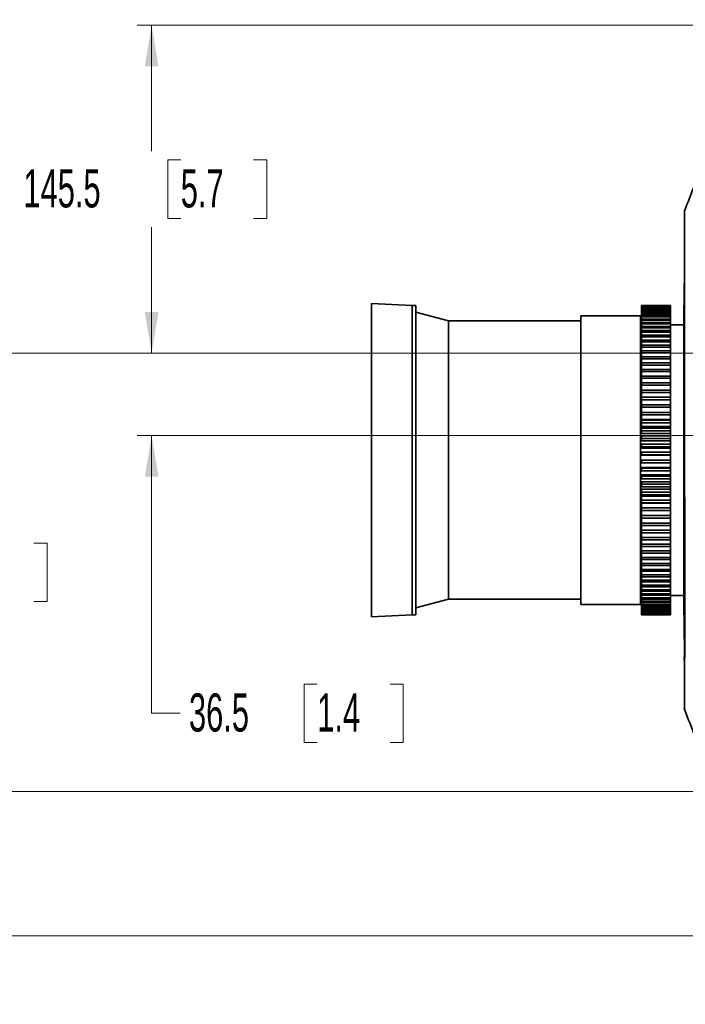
# Model space of a CAD drawing. Header units: millimetres. Extents: x 0 to 1118, y 0 to 864.
# Tile 136 of 250: x 543 to 617, y 187 to 296. Entities that reach past the tile are written whole.
import ezdxf

# ---------------------------------------------------------------- set-up
doc = ezdxf.new("R2010")
doc.units = ezdxf.units.MM
doc.styles.add('SLDTEXTSTYLE0', font='TXT', dxfattribs={"width": 0.605})
doc.dimstyles.new('SLDDIMSTYLE4', dxfattribs={"dimtxt": 4.233333, "dimasz": 4.572, "dimexe": 0, "dimexo": 0.0625, "dimgap": 1.058333, "dimtad": 0, "dimtih": 1, "dimtoh": 1, "dimdec": 1, "dimlfac": 4, "dimrnd": 1e-09, "dimzin": 12, "dimdsep": 46, "dimtxsty": 'SLDTEXTSTYLE0', "dimsah": 1, "dimcen": 0.09, "dimadec": 0, "dimazin": 3, "dimtfac": 1, "dimtmove": 0, "dimatfit": 0, "dimfxl": 1, "dimfrac": 2, "dimtolj": 1, "dimtzin": 12, "dimarcsym": 0})
doc.dimstyles.new('SLDDIMSTYLE5', dxfattribs={"dimtxt": 4.233333, "dimasz": 4.572, "dimexe": 0, "dimexo": 0.0625, "dimgap": 1.058333, "dimtad": 0, "dimtih": 1, "dimtoh": 1, "dimdec": 1, "dimlfac": 4, "dimrnd": 1e-09, "dimzin": 12, "dimdsep": 46, "dimtxsty": 'SLDTEXTSTYLE0', "dimsah": 1, "dimcen": 0.09, "dimadec": 0, "dimazin": 3, "dimtfac": 1, "dimtofl": 0, "dimtmove": 0, "dimatfit": 3, "dimfxl": 1, "dimfrac": 2, "dimtolj": 1, "dimtzin": 12, "dimarcsym": 0})
doc.dimstyles.new('SLDDIMSTYLE7', dxfattribs={"dimtxt": 4.233333, "dimasz": 4.572, "dimexe": 0, "dimexo": 0.0625, "dimgap": 1.058333, "dimtad": 0, "dimtih": 1, "dimtoh": 1, "dimdec": 1, "dimlfac": 4, "dimrnd": 1e-09, "dimzin": 4, "dimdsep": 46, "dimtxsty": 'SLDTEXTSTYLE0', "dimsah": 1, "dimcen": 0.09, "dimadec": 0, "dimazin": 1, "dimtfac": 1, "dimtmove": 0, "dimatfit": 0, "dimfxl": 1, "dimfrac": 2, "dimtolj": 1, "dimtzin": 12, "dimarcsym": 0})

# ---------------------------------------------------------------- blocks, each defined once
blk = doc.blocks.new('_D_33')
at = {"color": 7, "linetype": 'Continuous', "lineweight": 0}
for p, q in [((632.11, 306.96), (501.64, 306.96)), ((503.24, 306.96), (503.24, 287.37)), ((506.48, 286.4), (505.02, 286.4)), ((505.02, 286.4), (505.02, 279.9)), ((514.56, 286.4), (516.02, 286.4)), ((516.02, 286.4), (516.02, 279.9)), ((505.02, 279.9), (506.48, 279.9)), ((516.02, 279.9), (514.56, 279.9)), ((503.24, 259.34), (503.24, 278.93)), ((641.38, 259.34), (501.64, 259.34))]:
    blk.add_line(p, q, dxfattribs=at)
at = {"color": 7, "linetype": 'Continuous', "lineweight": 18}
for points in [[(503.24, 306.96), (502.48, 302.39), (504.01, 302.39)], [(503.24, 259.34), (504.01, 263.91), (502.48, 263.91)]]:
    blk.add_solid(points, dxfattribs=at)
at = {"color": 7, "linetype": 'Continuous', "lineweight": 18, "char_height": 4.233, "attachment_point": 1, "style": 'SLDTEXTSTYLE0'}
for s, insert in [('190.5', (489.02, 285.36)), ('7.5', (506.48, 285.36))]:
    blk.add_mtext(s, dxfattribs=dict(at, insert=insert))
blk = doc.blocks.new('_D_34')
at = {"color": 7, "linetype": 'Continuous', "lineweight": 0}
for p, q in [((615.17, 326.87), (613.71, 326.87)), ((613.71, 326.87), (613.71, 320.37)), ((623.25, 326.87), (624.71, 326.87)), ((624.71, 326.87), (624.71, 320.37)), ((635.06, 309.91), (635.06, 325.22)), ((645.06, 263.01), (645.06, 325.22)), ((635.06, 323.62), (627.13, 323.62)), ((645.06, 323.62), (654.58, 323.62)), ((613.71, 320.37), (615.17, 320.37)), ((624.71, 320.37), (623.25, 320.37))]:
    blk.add_line(p, q, dxfattribs=at)
at = {"color": 7, "linetype": 'Continuous', "lineweight": 18}
for points in [[(635.06, 323.62), (630.48, 324.38), (630.48, 322.86)], [(645.06, 323.62), (649.63, 322.86), (649.63, 324.38)]]:
    blk.add_solid(points, dxfattribs=at)
at = {"color": 7, "linetype": 'Continuous', "lineweight": 18, "char_height": 4.233, "attachment_point": 1, "style": 'SLDTEXTSTYLE0'}
for s, insert in [('40.0', (600.94, 325.83)), ('1.6', (615.17, 325.83))]:
    blk.add_mtext(s, dxfattribs=dict(at, insert=insert))
blk = doc.blocks.new('_D_35')
at = {"color": 7, "linetype": 'Continuous', "lineweight": 0}
for p, q in [((744.88, 295.71), (556.51, 295.71)), ((558.11, 295.71), (558.11, 281.74)), ((561.34, 280.77), (559.89, 280.77)), ((559.89, 280.77), (559.89, 274.28)), ((569.43, 280.77), (570.88, 280.77)), ((570.88, 280.77), (570.88, 274.28)), ((559.89, 274.28), (561.34, 274.28)), ((570.88, 274.28), (569.43, 274.28)), ((558.11, 259.34), (558.11, 273.31)), ((641.38, 259.34), (556.51, 259.34))]:
    blk.add_line(p, q, dxfattribs=at)
at = {"color": 7, "linetype": 'Continuous', "lineweight": 18}
for points in [[(558.11, 295.71), (557.35, 291.14), (558.87, 291.14)], [(558.11, 259.34), (558.87, 263.91), (557.35, 263.91)]]:
    blk.add_solid(points, dxfattribs=at)
at = {"color": 7, "linetype": 'Continuous', "lineweight": 18, "char_height": 4.233, "attachment_point": 1, "style": 'SLDTEXTSTYLE0'}
for s, insert in [('145.5', (543.88, 279.73)), ('5.7', (561.34, 279.73))]:
    blk.add_mtext(s, dxfattribs=dict(at, insert=insert))
blk = doc.blocks.new('_D_36')
at = {"color": 7, "linetype": 'Continuous', "lineweight": 0}
for p, q in [((558.11, 259.34), (558.11, 268.86)), ((641.38, 259.34), (556.51, 259.34)), ((694.56, 250.21), (556.51, 250.21)), ((558.11, 219.38), (558.11, 250.21)), ((576.48, 222.63), (575.03, 222.63)), ((575.03, 222.63), (575.03, 216.14)), ((584.57, 222.63), (586.02, 222.63)), ((586.02, 222.63), (586.02, 216.14)), ((561.28, 219.38), (558.11, 219.38)), ((575.03, 216.14), (576.48, 216.14)), ((586.02, 216.14), (584.57, 216.14))]:
    blk.add_line(p, q, dxfattribs=at)
at = {"color": 7, "linetype": 'Continuous', "lineweight": 18}
for points in [[(558.11, 259.34), (558.87, 263.91), (557.35, 263.91)], [(558.11, 250.21), (557.35, 245.64), (558.87, 245.64)]]:
    blk.add_solid(points, dxfattribs=at)
at = {"color": 7, "linetype": 'Continuous', "lineweight": 18, "char_height": 4.233, "attachment_point": 1, "style": 'SLDTEXTSTYLE0'}
for s, insert in [('36.5', (562.25, 221.59)), ('1.4', (576.48, 221.59))]:
    blk.add_mtext(s, dxfattribs=dict(at, insert=insert))
blk = doc.blocks.new('_D_37')
at = {"color": 7, "linetype": 'Continuous', "lineweight": 0}
for p, q in [((641.38, 259.34), (532.12, 259.34)), ((533.72, 259.34), (533.72, 239.24)), ((536.96, 238.27), (535.5, 238.27)), ((535.5, 238.27), (535.5, 231.78)), ((545.04, 238.27), (546.5, 238.27)), ((546.5, 238.27), (546.5, 231.78)), ((535.5, 231.78), (536.96, 231.78)), ((546.5, 231.78), (545.04, 231.78)), ((533.72, 210.71), (533.72, 230.81)), ((694.56, 210.71), (532.12, 210.71))]:
    blk.add_line(p, q, dxfattribs=at)
at = {"color": 7, "linetype": 'Continuous', "lineweight": 18}
for points in [[(533.72, 259.34), (532.96, 254.76), (534.49, 254.76)], [(533.72, 210.71), (534.49, 215.28), (532.96, 215.28)]]:
    blk.add_solid(points, dxfattribs=at)
at = {"color": 7, "linetype": 'Continuous', "lineweight": 18, "char_height": 4.233, "attachment_point": 1, "style": 'SLDTEXTSTYLE0'}
for s, insert in [('194.5', (519.5, 237.23)), ('7.7', (536.96, 237.23))]:
    blk.add_mtext(s, dxfattribs=dict(at, insert=insert))
blk = doc.blocks.new('_D_38')
at = {"color": 7, "linetype": 'Continuous', "lineweight": 0}
for p, q in [((641.38, 259.34), (501.64, 259.34)), ((503.24, 259.34), (503.24, 231.24)), ((504.86, 230.27), (503.41, 230.27)), ((503.41, 230.27), (503.41, 223.78)), ((516.18, 230.27), (517.63, 230.27)), ((517.63, 230.27), (517.63, 223.78)), ((503.41, 223.78), (504.86, 223.78)), ((517.63, 223.78), (516.18, 223.78)), ((503.24, 194.71), (503.24, 222.81)), ((730.88, 194.71), (501.64, 194.71))]:
    blk.add_line(p, q, dxfattribs=at)
at = {"color": 7, "linetype": 'Continuous', "lineweight": 18}
for points in [[(503.24, 259.34), (502.48, 254.76), (504.01, 254.76)], [(503.24, 194.71), (504.01, 199.28), (502.48, 199.28)]]:
    blk.add_solid(points, dxfattribs=at)
at = {"color": 7, "linetype": 'Continuous', "lineweight": 18, "char_height": 4.233, "attachment_point": 1, "style": 'SLDTEXTSTYLE0'}
for s, insert in [('258.5', (487.4, 229.23)), ('10.2', (504.86, 229.23))]:
    blk.add_mtext(s, dxfattribs=dict(at, insert=insert))
blk = doc.blocks.new('_D_39')
at = {"color": 7, "linetype": 'Continuous', "lineweight": 0}
for p, q in [((615.17, 339.06), (613.71, 339.06)), ((613.71, 339.06), (613.71, 332.57)), ((623.25, 339.06), (624.71, 339.06)), ((624.71, 339.06), (624.71, 332.57)), ((645.06, 263.01), (645.06, 337.42)), ((654.11, 214.38), (654.11, 337.42)), ((645.06, 335.81), (627.13, 335.81)), ((654.11, 335.81), (663.64, 335.81)), ((613.71, 332.57), (615.17, 332.57)), ((624.71, 332.57), (623.25, 332.57))]:
    blk.add_line(p, q, dxfattribs=at)
at = {"color": 7, "linetype": 'Continuous', "lineweight": 18}
for points in [[(645.06, 335.81), (640.48, 336.58), (640.48, 335.05)], [(654.11, 335.81), (658.68, 335.05), (658.68, 336.58)]]:
    blk.add_solid(points, dxfattribs=at)
at = {"color": 7, "linetype": 'Continuous', "lineweight": 18, "char_height": 4.233, "attachment_point": 1, "style": 'SLDTEXTSTYLE0'}
for s, insert in [('36.2', (600.94, 338.02)), ('1.4', (615.17, 338.02))]:
    blk.add_mtext(s, dxfattribs=dict(at, insert=insert))

msp = doc.modelspace()

# ---------------------------------------------------------------- linework, layer by layer
at = {"color": 7, "linetype": 'Continuous', "lineweight": 35}
for p, q in [((617.216, 274.999), (617.216, 274.994)), ((617.235, 275), (617.235, 275.08)), ((617.216, 266.758), (617.216, 266.725)), ((587.004, 264.602), (582.524, 264.837)), ((582.524, 264.837), (582.524, 230.087)), ((587.424, 264.602), (587.004, 264.602)), ((587.004, 264.602), (587.004, 230.322)), ((587.424, 264.602), (587.424, 230.322)), ((612.471, 264.602), (612.471, 264.599)), ((612.471, 264.602), (615.674, 264.602)), ((612.471, 264.599), (615.674, 264.599)), ((612.471, 264.599), (612.471, 264.579)), ((612.471, 264.579), (612.471, 264.56)), ((612.471, 264.579), (615.674, 264.579)), ((612.471, 264.56), (612.471, 264.508)), ((612.471, 264.56), (615.674, 264.56)), ((612.471, 264.508), (612.471, 264.474)), ((612.471, 264.508), (615.674, 264.508)), ((612.471, 264.474), (615.674, 264.474)), ((612.471, 264.474), (612.471, 264.391)), ((612.471, 264.391), (615.674, 264.391)), ((612.471, 264.391), (612.471, 264.342)), ((612.471, 264.342), (615.674, 264.342)), ((612.471, 264.342), (612.471, 264.228)), ((615.674, 264.599), (615.674, 264.602)), ((615.674, 264.579), (615.674, 264.599)), ((615.674, 264.56), (615.674, 264.579)), ((615.674, 264.508), (615.674, 264.56)), ((615.674, 264.474), (615.674, 264.508)), ((615.674, 264.391), (615.674, 264.474)), ((615.674, 264.342), (615.674, 264.391)), ((615.674, 264.228), (615.674, 264.342)), ((617.174, 264.599), (617.174, 264.602)), ((617.174, 264.579), (617.174, 264.599)), ((617.174, 264.56), (617.174, 264.579)), ((617.174, 264.508), (617.174, 264.56)), ((617.174, 264.474), (617.174, 264.508)), ((617.174, 264.391), (617.174, 264.474)), ((617.174, 264.342), (617.174, 264.391)), ((617.174, 264.228), (617.174, 264.342)), ((591.049, 262.899), (587.424, 263.861)), ((612.342, 263.462), (605.751, 263.462)), ((605.751, 263.462), (605.751, 231.462)), ((612.342, 263.462), (612.342, 231.462)), ((612.471, 264.228), (612.471, 264.163)), ((612.471, 264.228), (615.674, 264.228)), ((612.471, 264.163), (612.471, 264.018)), ((612.471, 264.163), (615.674, 264.163)), ((612.471, 264.018), (612.471, 263.938)), ((612.471, 264.018), (615.674, 264.018)), ((612.471, 263.938), (615.674, 263.938)), ((612.471, 263.938), (612.471, 263.763)), ((612.471, 263.763), (612.471, 263.668)), ((612.471, 263.763), (615.674, 263.763)), ((612.471, 263.668), (615.674, 263.668)), ((612.471, 263.668), (612.471, 263.464)), ((612.471, 263.464), (612.471, 263.354)), ((612.471, 263.464), (615.674, 263.464)), ((612.471, 263.354), (615.674, 263.354)), ((612.471, 263.354), (612.471, 263.12)), ((615.674, 264.163), (615.674, 264.228)), ((615.674, 264.018), (615.674, 264.163)), ((615.674, 263.938), (615.674, 264.018)), ((615.674, 263.763), (615.674, 263.938)), ((615.674, 263.668), (615.674, 263.763)), ((615.674, 263.464), (615.674, 263.668)), ((615.674, 263.354), (615.674, 263.464)), ((615.674, 263.12), (615.674, 263.354)), ((617.174, 264.163), (617.174, 264.228)), ((617.174, 264.018), (617.174, 264.163)), ((617.174, 263.938), (617.174, 264.018)), ((617.174, 263.763), (617.174, 263.938)), ((617.174, 263.668), (617.174, 263.763)), ((617.174, 263.464), (617.174, 263.668)), ((617.174, 263.354), (617.174, 263.464)), ((617.174, 263.12), (617.174, 263.354)), ((605.751, 262.899), (591.049, 262.899)), ((591.049, 262.899), (591.049, 232.024)), ((612.471, 262.899), (612.342, 262.899)), ((612.471, 263.12), (615.674, 263.12)), ((612.471, 263.12), (612.471, 262.996)), ((612.471, 262.996), (615.674, 262.996)), ((612.471, 262.996), (612.471, 262.734)), ((612.471, 262.734), (612.471, 262.596)), ((612.471, 262.734), (615.674, 262.734)), ((612.471, 262.596), (615.674, 262.596)), ((612.471, 262.596), (612.471, 262.306)), ((612.471, 262.306), (612.471, 262.154)), ((612.471, 262.306), (615.674, 262.306)), ((612.471, 262.154), (615.674, 262.154)), ((612.471, 262.154), (612.471, 261.837)), ((615.674, 262.996), (615.674, 263.12)), ((615.674, 262.734), (615.674, 262.996)), ((615.674, 262.596), (615.674, 262.734)), ((615.674, 262.306), (615.674, 262.596)), ((617.174, 262.471), (615.674, 262.471)), ((615.674, 262.154), (615.674, 262.306)), ((615.674, 261.837), (615.674, 262.154)), ((617.174, 262.996), (617.174, 263.12)), ((617.174, 262.734), (617.174, 262.996)), ((617.174, 262.596), (617.174, 262.734)), ((617.174, 262.306), (617.174, 262.596)), ((617.174, 262.154), (617.174, 262.306)), ((617.174, 261.837), (617.174, 262.154)), ((612.471, 261.837), (612.471, 261.672)), ((612.471, 261.837), (615.674, 261.837)), ((612.471, 261.672), (615.674, 261.672)), ((612.471, 261.672), (612.471, 261.329)), ((612.471, 261.329), (615.674, 261.329)), ((612.471, 261.329), (612.471, 261.151)), ((612.471, 261.151), (615.674, 261.151)), ((612.471, 261.151), (612.471, 260.782)), ((615.674, 261.672), (615.674, 261.837)), ((615.674, 261.329), (615.674, 261.672)), ((615.674, 261.151), (615.674, 261.329)), ((615.674, 260.782), (615.674, 261.151)), ((617.174, 261.672), (617.174, 261.837)), ((617.174, 261.329), (617.174, 261.672)), ((617.174, 261.151), (617.174, 261.329)), ((617.174, 260.782), (617.174, 261.151)), ((612.471, 260.782), (612.471, 260.592)), ((612.471, 260.782), (615.674, 260.782)), ((612.471, 260.592), (615.674, 260.592)), ((612.471, 260.592), (612.471, 260.2)), ((612.471, 260.2), (615.674, 260.2)), ((612.471, 260.2), (612.471, 259.997)), ((612.471, 259.997), (612.471, 259.582)), ((612.471, 259.997), (615.674, 259.997)), ((615.674, 260.592), (615.674, 260.782)), ((615.674, 260.2), (615.674, 260.592)), ((615.674, 259.997), (615.674, 260.2)), ((615.674, 259.582), (615.674, 259.997)), ((617.174, 260.592), (617.174, 260.782)), ((617.174, 260.2), (617.174, 260.592)), ((617.174, 259.997), (617.174, 260.2)), ((617.174, 259.582), (617.174, 259.997)), ((612.471, 259.582), (612.471, 259.368)), ((612.471, 259.582), (615.674, 259.582)), ((612.471, 259.368), (615.674, 259.368)), ((612.471, 259.368), (612.471, 258.931)), ((612.471, 258.931), (612.471, 258.707)), ((612.471, 258.931), (615.674, 258.931)), ((615.674, 259.368), (615.674, 259.582)), ((615.674, 258.931), (615.674, 259.368)), ((615.674, 258.707), (615.674, 258.931)), ((617.174, 259.368), (617.174, 259.582)), ((617.174, 258.931), (617.174, 259.368)), ((617.174, 258.707), (617.174, 258.931)), ((612.471, 258.707), (615.674, 258.707)), ((612.471, 258.707), (612.471, 258.249)), ((612.471, 258.249), (612.471, 258.014)), ((612.471, 258.249), (615.674, 258.249)), ((612.471, 258.014), (615.674, 258.014)), ((612.471, 258.014), (612.471, 257.537)), ((615.674, 258.249), (615.674, 258.707)), ((615.674, 258.014), (615.674, 258.249)), ((615.674, 257.537), (615.674, 258.014)), ((617.174, 258.249), (617.174, 258.707)), ((617.174, 258.014), (617.174, 258.249)), ((617.174, 257.537), (617.174, 258.014)), ((612.471, 257.537), (612.471, 257.293)), ((612.471, 257.537), (615.674, 257.537)), ((612.471, 257.293), (615.674, 257.293)), ((612.471, 257.293), (612.471, 256.797)), ((612.471, 256.797), (612.471, 256.545)), ((612.471, 256.797), (615.674, 256.797)), ((615.674, 257.293), (615.674, 257.537)), ((615.674, 256.797), (615.674, 257.293)), ((615.674, 256.545), (615.674, 256.797)), ((617.174, 257.293), (617.174, 257.537)), ((617.174, 256.797), (617.174, 257.293)), ((617.174, 256.545), (617.174, 256.797)), ((612.471, 256.545), (615.674, 256.545)), ((612.471, 256.545), (612.471, 256.032)), ((612.471, 256.032), (612.471, 255.772)), ((612.471, 256.032), (615.674, 256.032)), ((612.471, 255.772), (615.674, 255.772)), ((612.471, 255.772), (612.471, 255.243)), ((615.674, 256.032), (615.674, 256.545)), ((615.674, 255.772), (615.674, 256.032)), ((615.674, 255.243), (615.674, 255.772)), ((617.174, 256.073), (617.174, 256.545)), ((617.174, 256.032), (617.174, 256.073)), ((617.174, 255.772), (617.174, 256.032)), ((617.174, 255.34), (617.174, 255.772)), ((612.471, 255.243), (612.471, 254.976)), ((612.471, 255.243), (615.674, 255.243)), ((612.471, 254.976), (615.674, 254.976)), ((612.471, 254.976), (612.471, 254.433)), ((615.674, 254.976), (615.674, 255.243)), ((615.674, 254.433), (615.674, 254.976)), ((617.174, 255.243), (617.174, 255.34)), ((617.174, 254.976), (617.174, 255.243)), ((617.174, 254.585), (617.174, 254.976)), ((617.174, 254.433), (617.174, 254.585)), ((612.471, 254.433), (612.471, 254.159)), ((612.471, 254.433), (615.674, 254.433)), ((612.471, 254.159), (615.674, 254.159)), ((612.471, 254.159), (612.471, 253.604)), ((612.471, 253.604), (615.674, 253.604)), ((612.471, 253.604), (612.471, 253.324)), ((615.674, 254.159), (615.674, 254.433)), ((615.674, 253.604), (615.674, 254.159)), ((615.674, 253.324), (615.674, 253.604)), ((617.174, 254.159), (617.174, 254.433)), ((617.174, 253.811), (617.174, 254.159)), ((617.174, 253.604), (617.174, 253.811)), ((617.174, 253.324), (617.174, 253.604)), ((612.471, 253.324), (612.471, 252.758)), ((612.471, 253.324), (615.674, 253.324)), ((612.471, 252.758), (612.471, 252.473)), ((612.471, 252.758), (615.674, 252.758)), ((612.471, 252.473), (615.674, 252.473)), ((612.471, 252.473), (612.471, 251.975)), ((615.674, 252.758), (615.674, 253.324)), ((615.674, 252.473), (615.674, 252.758)), ((615.674, 251.975), (615.674, 252.473)), ((617.174, 253.02), (617.174, 253.324)), ((617.174, 252.758), (617.174, 253.02)), ((617.174, 252.473), (617.174, 252.758)), ((617.174, 252.213), (617.174, 252.473)), ((612.471, 251.975), (615.674, 251.975)), ((612.471, 251.898), (615.674, 251.898)), ((612.471, 251.898), (612.471, 251.608)), ((612.471, 251.608), (615.674, 251.608)), ((612.471, 251.608), (612.471, 251.197)), ((615.674, 251.898), (615.674, 251.975)), ((615.674, 251.608), (615.674, 251.898)), ((615.674, 251.197), (615.674, 251.608)), ((617.174, 251.898), (617.174, 252.213)), ((617.174, 251.608), (617.174, 251.898)), ((617.174, 251.393), (617.174, 251.608)), ((617.174, 251.026), (617.174, 251.393)), ((582.492, 250.727), (582.492, 244.197)), ((612.471, 251.197), (615.674, 251.197)), ((612.471, 251.026), (612.471, 250.732)), ((612.471, 251.026), (615.674, 251.026)), ((612.471, 250.732), (615.674, 250.732)), ((612.471, 250.732), (612.471, 250.407)), ((612.471, 250.407), (615.674, 250.407)), ((612.471, 250.143), (612.471, 249.847)), ((612.471, 250.143), (615.674, 250.143)), ((615.674, 251.026), (615.674, 251.197)), ((615.674, 250.732), (615.674, 251.026)), ((615.674, 250.407), (615.674, 250.732)), ((615.674, 250.143), (615.674, 250.407)), ((615.674, 249.847), (615.674, 250.143)), ((617.174, 250.732), (617.174, 251.026)), ((617.174, 250.563), (617.174, 250.732)), ((617.174, 250.143), (617.174, 250.563)), ((617.174, 250.143), (617.231, 250.143)), ((617.174, 249.847), (617.174, 250.143)), ((612.471, 249.847), (612.471, 249.61)), ((612.471, 249.847), (615.674, 249.847)), ((612.471, 249.61), (615.674, 249.61)), ((612.471, 249.253), (615.674, 249.253)), ((612.471, 249.253), (612.471, 248.956)), ((615.674, 249.61), (615.674, 249.847)), ((615.674, 249.253), (615.674, 249.61)), ((615.674, 248.956), (615.674, 249.253)), ((617.174, 249.847), (617.231, 249.847)), ((617.174, 249.723), (617.174, 249.847)), ((617.174, 249.723), (617.231, 249.723)), ((617.174, 249.253), (617.174, 249.723)), ((617.174, 249.253), (617.231, 249.253)), ((617.174, 248.956), (617.174, 249.253)), ((612.471, 248.956), (615.674, 248.956)), ((612.471, 248.956), (612.471, 248.807)), ((612.471, 248.807), (615.674, 248.807)), ((612.471, 248.359), (612.471, 248.06)), ((612.471, 248.359), (615.674, 248.359)), ((612.471, 248.06), (615.674, 248.06)), ((612.471, 248.06), (612.471, 248.001)), ((612.471, 248.001), (615.674, 248.001)), ((615.674, 248.807), (615.674, 248.956)), ((615.674, 248.359), (615.674, 248.807)), ((615.674, 248.06), (615.674, 248.359)), ((615.674, 248.001), (615.674, 248.06)), ((615.674, 247.462), (615.674, 248.001)), ((617.174, 248.956), (617.231, 248.956)), ((617.174, 248.878), (617.174, 248.956)), ((617.174, 248.878), (617.231, 248.878)), ((617.174, 248.359), (617.174, 248.878)), ((617.174, 248.359), (617.231, 248.359)), ((617.174, 248.06), (617.174, 248.359)), ((617.174, 248.06), (617.231, 248.06)), ((617.174, 248.029), (617.174, 248.06)), ((617.174, 248.029), (617.231, 248.029)), ((617.174, 247.462), (617.174, 248.029)), ((612.471, 247.462), (615.674, 247.462)), ((612.471, 247.462), (612.471, 247.163)), ((612.471, 247.163), (615.674, 247.163)), ((615.674, 247.163), (615.674, 247.462)), ((615.674, 246.654), (615.674, 247.192)), ((617.174, 247.462), (617.231, 247.462)), ((617.174, 247.163), (617.174, 247.462)), ((617.174, 246.611), (617.174, 247.178)), ((617.174, 247.163), (617.231, 247.163)), ((612.471, 246.654), (612.471, 246.565)), ((615.674, 246.654), (612.471, 246.654)), ((612.471, 246.565), (612.471, 246.266)), ((612.471, 246.565), (615.674, 246.565)), ((612.471, 246.266), (615.674, 246.266)), ((612.471, 245.848), (612.471, 245.67)), ((615.674, 245.848), (612.471, 245.848)), ((615.674, 246.565), (615.674, 246.654)), ((615.674, 246.266), (615.674, 246.565)), ((615.674, 245.848), (615.674, 246.266)), ((615.674, 245.67), (615.674, 245.848)), ((617.231, 246.611), (617.174, 246.611)), ((617.174, 246.565), (617.174, 246.611)), ((617.174, 246.565), (617.231, 246.565)), ((617.174, 246.266), (617.174, 246.565)), ((617.174, 246.266), (617.231, 246.266)), ((617.174, 245.763), (617.174, 246.266)), ((617.231, 245.763), (617.174, 245.763)), ((617.174, 245.67), (617.174, 245.763)), ((612.471, 245.67), (615.674, 245.67)), ((612.471, 245.67), (612.471, 245.373)), ((612.471, 245.373), (615.674, 245.373)), ((612.471, 245.047), (612.471, 244.781)), ((615.674, 245.047), (612.471, 245.047)), ((612.471, 244.781), (615.674, 244.781)), ((612.471, 244.781), (612.471, 244.485)), ((615.674, 245.373), (615.674, 245.67)), ((615.674, 245.047), (615.674, 245.373)), ((615.674, 244.781), (615.674, 245.047)), ((615.674, 244.485), (615.674, 244.781)), ((617.174, 245.67), (617.231, 245.67)), ((617.174, 245.373), (617.174, 245.67)), ((617.174, 245.373), (617.231, 245.373)), ((617.174, 244.92), (617.174, 245.373)), ((617.231, 244.92), (617.174, 244.92)), ((617.174, 244.781), (617.174, 244.92)), ((617.174, 244.485), (617.174, 244.781)), ((612.471, 244.485), (615.674, 244.485)), ((615.674, 244.252), (612.471, 244.252)), ((612.471, 244.252), (612.471, 243.898)), ((612.471, 243.898), (615.674, 243.898)), ((612.471, 243.898), (612.471, 243.606)), ((612.471, 243.606), (615.674, 243.606)), ((615.674, 244.252), (615.674, 244.485)), ((615.674, 243.898), (615.674, 244.252)), ((615.674, 243.606), (615.674, 243.898)), ((615.674, 243.466), (615.674, 243.606)), ((617.174, 244.083), (617.174, 244.485)), ((617.174, 243.898), (617.174, 244.083)), ((617.174, 243.606), (617.174, 243.898)), ((617.174, 243.256), (617.174, 243.606)), ((615.674, 243.466), (612.471, 243.466)), ((612.471, 243.466), (612.471, 243.026)), ((612.471, 243.026), (615.674, 243.026)), ((612.471, 243.026), (612.471, 242.737)), ((612.471, 242.737), (615.674, 242.737)), ((612.471, 242.691), (612.471, 242.165)), ((615.674, 242.691), (612.471, 242.691)), ((615.674, 243.026), (615.674, 243.466)), ((615.674, 242.737), (615.674, 243.026)), ((615.674, 242.691), (615.674, 242.737)), ((615.674, 242.165), (615.674, 242.691)), ((617.242, 243.256), (617.174, 243.256)), ((617.174, 243.026), (617.174, 243.256)), ((617.174, 243.026), (617.247, 243.026)), ((617.174, 242.737), (617.174, 243.026)), ((617.174, 242.737), (617.247, 242.737)), ((617.174, 242.44), (617.174, 242.737)), ((617.242, 243.24), (617.245, 243.106)), ((617.247, 243.107), (617.247, 242.608)), ((617.264, 243.091), (617.264, 242.591)), ((612.471, 242.165), (612.471, 241.882)), ((612.471, 242.165), (615.674, 242.165)), ((612.471, 241.882), (615.674, 241.882)), ((612.471, 241.882), (612.471, 241.319)), ((615.674, 241.882), (615.674, 242.165)), ((615.674, 241.319), (615.674, 241.882)), ((617.264, 242.44), (617.174, 242.44)), ((617.174, 242.165), (617.174, 242.44)), ((617.174, 242.165), (617.264, 242.165)), ((617.174, 241.882), (617.174, 242.165)), ((617.174, 241.882), (617.264, 241.882)), ((617.174, 241.638), (617.174, 241.882)), ((617.264, 241.638), (617.174, 241.638)), ((617.174, 241.319), (617.174, 241.638)), ((612.471, 241.319), (615.674, 241.319)), ((612.471, 241.319), (612.471, 241.041)), ((612.471, 241.041), (615.674, 241.041)), ((612.471, 241.041), (612.471, 240.49)), ((612.471, 240.49), (615.674, 240.49)), ((612.471, 240.49), (612.471, 240.218)), ((615.674, 241.041), (615.674, 241.319)), ((615.674, 240.49), (615.674, 241.041)), ((615.674, 240.218), (615.674, 240.49)), ((617.174, 241.319), (617.264, 241.319)), ((617.174, 241.041), (617.174, 241.319)), ((617.174, 241.041), (617.264, 241.041)), ((617.174, 240.852), (617.174, 241.041)), ((617.264, 240.852), (617.174, 240.852)), ((617.174, 240.49), (617.174, 240.852)), ((617.174, 240.49), (617.264, 240.49)), ((617.174, 240.218), (617.174, 240.49)), ((612.471, 240.218), (615.674, 240.218)), ((612.471, 240.218), (612.471, 239.68)), ((612.471, 239.68), (615.674, 239.68)), ((612.471, 239.68), (612.471, 239.415)), ((612.471, 239.415), (615.674, 239.415)), ((612.471, 239.415), (612.471, 238.892)), ((615.674, 239.68), (615.674, 240.218)), ((615.674, 239.415), (615.674, 239.68)), ((615.674, 238.892), (615.674, 239.415)), ((617.174, 240.218), (617.264, 240.218)), ((617.174, 240.085), (617.174, 240.218)), ((617.264, 240.085), (617.174, 240.085)), ((617.174, 239.68), (617.174, 240.085)), ((617.174, 239.68), (617.264, 239.68)), ((617.174, 239.415), (617.174, 239.68)), ((617.174, 239.415), (617.264, 239.415)), ((617.174, 239.337), (617.174, 239.415)), ((617.264, 239.337), (617.174, 239.337)), ((617.174, 238.892), (617.174, 239.337)), ((612.471, 238.892), (615.674, 238.892)), ((612.471, 238.892), (612.471, 238.634)), ((612.471, 238.634), (615.674, 238.634)), ((612.471, 238.634), (612.471, 238.127)), ((612.471, 238.127), (615.674, 238.127)), ((612.471, 238.127), (612.471, 237.877)), ((615.674, 238.634), (615.674, 238.892)), ((615.674, 238.127), (615.674, 238.634)), ((615.674, 237.877), (615.674, 238.127)), ((617.174, 238.892), (617.265, 238.892)), ((617.174, 238.634), (617.174, 238.892)), ((617.174, 238.634), (617.265, 238.634)), ((617.265, 238.611), (617.174, 238.611)), ((617.174, 238.127), (617.174, 238.611)), ((617.174, 238.127), (617.265, 238.127)), ((617.174, 237.877), (617.174, 238.127)), ((612.471, 237.877), (615.674, 237.877)), ((612.471, 237.877), (612.471, 237.387)), ((612.471, 237.387), (615.674, 237.387)), ((612.471, 237.387), (612.471, 237.147)), ((612.471, 237.147), (615.674, 237.147)), ((612.471, 237.147), (612.471, 236.675)), ((615.674, 237.387), (615.674, 237.877)), ((615.674, 237.147), (615.674, 237.387)), ((615.674, 236.675), (615.674, 237.147)), ((617.174, 237.877), (617.265, 237.877)), ((617.174, 237.387), (617.174, 237.877)), ((617.174, 237.387), (617.265, 237.387)), ((617.174, 237.147), (617.174, 237.387)), ((617.174, 237.147), (617.265, 237.147)), ((617.174, 236.675), (617.174, 237.147)), ((612.471, 236.675), (615.674, 236.675)), ((612.471, 236.675), (612.471, 236.444)), ((612.471, 236.444), (615.674, 236.444)), ((612.471, 236.444), (612.471, 235.993)), ((612.471, 235.993), (615.674, 235.993)), ((612.471, 235.993), (612.471, 235.772)), ((615.674, 236.444), (615.674, 236.675)), ((615.674, 235.993), (615.674, 236.444)), ((615.674, 235.772), (615.674, 235.993)), ((617.174, 236.675), (617.265, 236.675)), ((617.174, 236.444), (617.174, 236.675)), ((617.174, 236.444), (617.265, 236.444)), ((617.174, 235.993), (617.174, 236.444)), ((617.174, 235.993), (617.265, 235.993)), ((617.174, 235.772), (617.174, 235.993)), ((612.471, 235.772), (615.674, 235.772)), ((612.471, 235.772), (612.471, 235.342)), ((612.471, 235.342), (615.674, 235.342)), ((612.471, 235.342), (612.471, 235.132)), ((612.471, 235.132), (615.674, 235.132)), ((612.471, 235.132), (612.471, 234.724)), ((615.674, 235.342), (615.674, 235.772)), ((615.674, 235.132), (615.674, 235.342)), ((615.674, 234.724), (615.674, 235.132)), ((617.174, 235.772), (617.265, 235.772)), ((617.174, 235.342), (617.174, 235.772)), ((617.174, 235.342), (617.265, 235.342)), ((617.174, 235.132), (617.174, 235.342)), ((617.174, 235.132), (617.265, 235.132)), ((617.174, 234.724), (617.174, 235.132)), ((612.471, 234.724), (615.674, 234.724)), ((612.471, 234.724), (612.471, 234.526)), ((612.471, 234.526), (615.674, 234.526)), ((612.471, 234.526), (612.471, 234.141)), ((612.471, 234.141), (615.674, 234.141)), ((612.471, 234.141), (612.471, 233.955)), ((612.471, 233.955), (615.674, 233.955)), ((612.471, 233.955), (612.471, 233.595)), ((615.674, 234.526), (615.674, 234.724)), ((615.674, 234.141), (615.674, 234.526)), ((615.674, 233.955), (615.674, 234.141)), ((615.674, 233.595), (615.674, 233.955)), ((617.174, 234.724), (617.265, 234.724)), ((617.174, 234.526), (617.174, 234.724)), ((617.174, 234.526), (617.265, 234.526)), ((617.174, 234.141), (617.174, 234.526)), ((617.174, 234.141), (617.265, 234.141)), ((617.174, 233.955), (617.174, 234.141)), ((617.174, 233.955), (617.265, 233.955)), ((617.174, 233.595), (617.174, 233.955)), ((612.471, 233.595), (615.674, 233.595)), ((612.471, 233.595), (612.471, 233.421)), ((612.471, 233.421), (615.674, 233.421)), ((612.471, 233.421), (612.471, 233.087)), ((612.471, 233.087), (615.674, 233.087)), ((612.471, 233.087), (612.471, 232.926)), ((612.471, 232.926), (615.674, 232.926)), ((612.471, 232.926), (612.471, 232.618)), ((615.674, 233.421), (615.674, 233.595)), ((615.674, 233.087), (615.674, 233.421)), ((615.674, 232.926), (615.674, 233.087)), ((615.674, 232.618), (615.674, 232.926)), ((617.174, 233.595), (617.265, 233.595)), ((617.174, 233.421), (617.174, 233.595)), ((617.174, 233.421), (617.265, 233.421)), ((617.174, 233.087), (617.174, 233.421)), ((617.174, 233.087), (617.265, 233.087)), ((617.174, 232.926), (617.174, 233.087)), ((617.174, 232.926), (617.265, 232.926)), ((617.174, 232.618), (617.174, 232.926)), ((587.424, 231.062), (591.049, 232.024)), ((591.049, 232.024), (605.751, 232.024)), ((612.342, 232.024), (612.471, 232.024)), ((612.471, 232.618), (615.674, 232.618)), ((612.471, 232.618), (612.471, 232.471)), ((612.471, 232.471), (615.674, 232.471)), ((612.471, 232.471), (612.471, 232.19)), ((612.471, 232.19), (615.674, 232.19)), ((612.471, 232.19), (612.471, 232.056)), ((612.471, 232.056), (615.674, 232.056)), ((612.471, 232.056), (612.471, 231.803)), ((612.471, 231.803), (615.674, 231.803)), ((612.471, 231.803), (612.471, 231.684)), ((612.471, 231.684), (615.674, 231.684)), ((612.471, 231.684), (612.471, 231.46)), ((615.674, 232.471), (615.674, 232.618)), ((615.674, 232.19), (615.674, 232.471)), ((615.674, 232.452), (617.174, 232.452)), ((615.674, 232.056), (615.674, 232.19)), ((615.674, 231.803), (615.674, 232.056)), ((615.674, 231.684), (615.674, 231.803)), ((615.674, 231.46), (615.674, 231.684)), ((617.174, 232.618), (617.266, 232.618)), ((617.174, 232.471), (617.174, 232.618)), ((617.174, 232.471), (617.266, 232.471)), ((617.174, 232.19), (617.174, 232.471)), ((617.174, 232.19), (617.266, 232.19)), ((617.174, 232.056), (617.174, 232.19)), ((617.174, 232.056), (617.266, 232.056)), ((617.174, 231.803), (617.174, 232.056)), ((617.174, 231.803), (617.266, 231.803)), ((617.174, 231.684), (617.174, 231.803)), ((617.174, 231.684), (617.266, 231.684)), ((617.174, 231.46), (617.174, 231.684)), ((605.751, 231.462), (612.342, 231.462)), ((612.471, 231.46), (615.674, 231.46)), ((612.471, 231.46), (612.471, 231.355)), ((612.471, 231.355), (615.674, 231.355)), ((612.471, 231.355), (612.471, 231.161)), ((612.471, 231.161), (615.674, 231.161)), ((612.471, 231.161), (612.471, 231.071)), ((612.471, 231.071), (615.674, 231.071)), ((612.471, 231.071), (612.471, 230.906)), ((612.471, 230.906), (615.674, 230.906)), ((612.471, 230.906), (612.471, 230.831)), ((612.471, 230.831), (615.674, 230.831)), ((612.471, 230.831), (612.471, 230.696)), ((612.471, 230.696), (615.674, 230.696)), ((612.471, 230.696), (612.471, 230.637)), ((612.471, 230.637), (615.674, 230.637)), ((612.471, 230.637), (612.471, 230.533)), ((612.471, 230.533), (615.674, 230.533)), ((612.471, 230.533), (612.471, 230.488)), ((612.471, 230.488), (615.674, 230.488)), ((612.471, 230.488), (612.471, 230.416)), ((615.674, 231.355), (615.674, 231.46)), ((615.674, 231.161), (615.674, 231.355)), ((615.674, 231.071), (615.674, 231.161)), ((615.674, 230.906), (615.674, 231.071)), ((615.674, 230.831), (615.674, 230.906)), ((615.674, 230.696), (615.674, 230.831)), ((615.674, 230.637), (615.674, 230.696)), ((615.674, 230.533), (615.674, 230.637)), ((615.674, 230.488), (615.674, 230.533)), ((615.674, 230.416), (615.674, 230.488)), ((617.174, 231.46), (617.266, 231.46)), ((617.174, 231.355), (617.174, 231.46)), ((617.174, 231.355), (617.266, 231.355)), ((617.174, 231.161), (617.174, 231.355)), ((617.174, 231.161), (617.266, 231.161)), ((617.174, 231.071), (617.174, 231.161)), ((617.174, 231.071), (617.266, 231.071)), ((617.174, 230.906), (617.174, 231.071)), ((617.174, 230.906), (617.266, 230.906)), ((617.174, 230.831), (617.174, 230.906)), ((617.174, 230.831), (617.266, 230.831)), ((617.174, 230.696), (617.174, 230.831)), ((617.174, 230.696), (617.266, 230.696)), ((617.174, 230.637), (617.174, 230.696)), ((617.174, 230.637), (617.266, 230.637)), ((617.174, 230.533), (617.174, 230.637)), ((617.174, 230.533), (617.266, 230.533)), ((617.174, 230.488), (617.174, 230.533)), ((617.174, 230.488), (617.266, 230.488)), ((617.174, 230.416), (617.174, 230.488)), ((582.524, 230.087), (587.004, 230.322)), ((587.004, 230.322), (587.424, 230.322)), ((612.471, 230.416), (615.674, 230.416)), ((612.471, 230.416), (612.471, 230.387)), ((612.471, 230.387), (615.674, 230.387)), ((612.471, 230.387), (612.471, 230.345)), ((612.471, 230.345), (615.674, 230.345)), ((612.471, 230.345), (612.471, 230.332)), ((612.471, 230.332), (615.674, 230.332)), ((612.471, 230.332), (612.471, 230.322)), ((612.471, 230.322), (615.674, 230.322)), ((615.674, 230.387), (615.674, 230.416)), ((615.674, 230.345), (615.674, 230.387)), ((615.674, 230.332), (615.674, 230.345)), ((615.674, 230.322), (615.674, 230.332)), ((617.174, 230.416), (617.266, 230.416)), ((617.174, 230.387), (617.174, 230.416)), ((617.174, 230.387), (617.266, 230.387)), ((617.174, 230.345), (617.174, 230.387)), ((617.174, 230.345), (617.266, 230.345)), ((617.174, 230.332), (617.174, 230.345)), ((617.174, 230.332), (617.266, 230.332)), ((617.174, 230.322), (617.174, 230.332)), ((617.174, 230.322), (617.266, 230.322)), ((617.219, 230.345), (617.219, 228.28)), ((617.222, 230.345), (617.222, 228.203)), ((617.216, 228.199), (617.216, 228.165)), ((617.216, 228.054), (617.216, 227.613)), ((617.216, 225.554), (617.216, 225.223)), ((617.233, 225.475), (617.233, 225.153)), ((617.25, 226.011), (617.25, 225.728)), ((617.25, 225.72), (617.25, 225.728)), ((617.267, 225.946), (617.267, 225.644)), ((617.235, 219.883), (617.235, 219.923))]:
    msp.add_line(p, q, dxfattribs=at)
at = {"color": 7, "linetype": 'Continuous', "lineweight": 35, "flags": 128}
for points in [[(582.524, 253.992), (582.5, 252.371), (582.492, 250.727)], [(582.492, 244.197), (582.5, 242.553), (582.524, 240.931)], [(617.215, 243.499), (617.215, 243.496), (617.215, 243.496)], [(617.232, 243.483), (617.219, 243.465), (617.218, 243.453)], [(617.264, 243.091), (617.249, 243.1), (617.247, 243.106)], [(617.216, 225.549), (617.216, 225.55), (617.216, 225.554)], [(617.267, 225.644), (617.252, 225.69), (617.25, 225.72)]]:
    msp.add_lwpolyline(points, dxfattribs=at)
at = {"color": 7, "linetype": 'Continuous', "lineweight": 35}
for centre, radius, start, end in [((617.466, 274.999), 0.25, 157.88054, 179.99061), ((617.465, 243.496), 0.25, 180.00002, 189.63494), ((617.234, 243.504), 0.0211, 202.01355, 262.78358), ((617.466, 225.549), 0.25, 141.5652, 180.00421), ((617.38, 225.549), 0.164, 180.2102, 206.92773), ((617.459, 225.557), 0.24, 152.3871, 199.93085), ((617.466, 219.925), 0.25, 179.96389, 198.82903)]:
    msp.add_arc(centre, radius, start, end, dxfattribs=at)
for points, knots in [([(626.804, 307.825), (626.717, 307.325), (626.307, 304.987), (625.397, 300.86), (623.93, 294.876), (622.062, 288.428), (619.802, 281.628), (618.073, 277.236), (617.229, 275.094)], [0, 0, 0, 0, 0.0445703, 0.2084643, 0.3709701, 0.5855534, 0.7978435, 1, 1, 1, 1]), ([(617.235, 275.08), (617.235, 275.063), (617.235, 275.027), (617.235, 274.737), (617.234, 274.255), (617.234, 273.574), (617.234, 272.715), (617.234, 271.68), (617.234, 270.461), (617.233, 269.078), (617.233, 267.549), (617.233, 266.077), (617.233, 265.056), (617.233, 264.635)], [0, 0, 0, 0, 0.0809872, 0.1745671, 0.2708655, 0.367164, 0.4607745, 0.5543851, 0.6507169, 0.7470487, 0.8406371, 0.9342255, 1, 1, 1, 1]), ([(617.216, 267.087), (617.216, 267.087), (617.216, 267.021), (617.216, 266.949), (617.216, 266.878)], [0, 0, 0, 0, 0.007244, 1, 1, 1, 1]), ([(617.219, 266.644), (617.217, 266.676), (617.216, 266.71), (617.217, 266.754), (617.217, 266.758)], [0, 0, 0, 0, 0.9249605, 1, 1, 1, 1]), ([(617.218, 266.878), (617.218, 266.862), (617.218, 266.808), (617.222, 266.758), (617.222, 266.725), (617.222, 266.721)], [0, 0, 0, 0, 0.2626061, 0.9062398, 1, 1, 1, 1]), ([(617.219, 266.644), (617.219, 266.615), (617.219, 266.116), (617.219, 265.451), (617.219, 264.761), (617.219, 264.592)], [0, 0, 0, 0, 0.0442735, 0.7651625, 1, 1, 1, 1]), ([(617.222, 266.721), (617.222, 266.691), (617.222, 266.186), (617.222, 265.496), (617.222, 264.78), (617.222, 264.592)], [0, 0, 0, 0, 0.0450435, 0.748002, 1, 1, 1, 1]), ([(617.215, 264.581), (617.215, 264.318), (617.215, 263.671), (617.215, 262.584), (617.215, 261.329), (617.215, 260.024), (617.215, 258.679), (617.215, 257.298), (617.215, 255.887), (617.215, 254.454), (617.215, 253.005), (617.215, 251.701), (617.215, 250.877), (617.215, 250.544)], [0, 0, 0, 0, 0.0652041, 0.1603738, 0.2562746, 0.3527754, 0.449723, 0.5469473, 0.6442678, 0.74144, 0.8382872, 0.9346474, 1, 1, 1, 1]), ([(617.233, 264.635), (617.233, 264.443), (617.232, 263.647), (617.232, 262.138), (617.232, 260.127), (617.232, 258.02), (617.232, 255.819), (617.232, 253.556), (617.232, 251.793), (617.231, 250.791), (617.231, 250.553)], [0, 0, 0, 0, 0.0485028, 0.2014928, 0.3501536, 0.4988142, 0.6517918, 0.8047695, 0.9534422, 1, 1, 1, 1]), ([(617.231, 250.553), (617.231, 250.03), (617.231, 248.724), (617.231, 246.791), (617.231, 245.395), (617.231, 244.783)], [0, 0, 0, 0, 0.27275994, 0.68141592, 1, 1, 1, 1]), ([(617.215, 244.789), (617.215, 244.623), (617.215, 244.191), (617.215, 243.763), (617.215, 243.499)], [0, 0, 0, 0, 0.3836937, 1, 1, 1, 1]), ([(617.231, 244.783), (617.231, 244.609), (617.232, 244.174), (617.232, 243.743), (617.232, 243.483)], [0, 0, 0, 0, 0.398269, 1, 1, 1, 1]), ([(617.217, 243.453), (617.228, 243.389), (617.24, 243.319), (617.242, 243.246), (617.242, 243.24)], [0, 0, 0, 0, 0.91044177, 1, 1, 1, 1]), ([(617.232, 243.483), (617.237, 243.447), (617.257, 243.32), (617.261, 243.186), (617.264, 243.091)], [0, 0, 0, 0, 0.2854147, 1, 1, 1, 1]), ([(617.264, 242.591), (617.264, 242.093), (617.264, 240.84), (617.265, 238.875), (617.265, 236.692), (617.265, 234.566), (617.266, 232.533), (617.266, 230.624), (617.266, 228.837), (617.267, 227.26), (617.267, 226.351), (617.267, 225.946)], [0, 0, 0, 0, 0.0768392, 0.193478, 0.3101167, 0.4301428, 0.5501689, 0.6668117, 0.7834545, 0.9034857, 1, 1, 1, 1]), ([(617.235, 227.986), (617.228, 228.019), (617.214, 228.084), (617.217, 228.189), (617.218, 228.248), (617.219, 228.28)], [0, 0, 0, 0, 0.3095797, 0.6171123, 1, 1, 1, 1]), ([(617.266, 229.041), (617.266, 228.687), (617.266, 227.764), (617.266, 226.707), (617.266, 226.058), (617.266, 225.87)], [0, 0, 0, 0, 0.30614042, 0.79864875, 1, 1, 1, 1]), ([(617.222, 228.203), (617.221, 228.171), (617.218, 228.126), (617.218, 228.069), (617.218, 228.054)], [0, 0, 0, 0, 0.7211068, 1, 1, 1, 1]), ([(617.235, 225.637), (617.235, 225.831), (617.235, 226.415), (617.235, 227.095), (617.235, 227.55)], [0, 0, 0, 0, 0.3320983, 1, 1, 1, 1]), ([(617.267, 225.644), (617.267, 225.62), (617.265, 225.541), (617.247, 225.503), (617.233, 225.475)], [0, 0, 0, 0, 0.29737523, 1, 1, 1, 1]), ([(617.233, 225.153), (617.234, 224.711), (617.234, 223.712), (617.234, 222.547), (617.234, 221.568), (617.234, 220.843), (617.235, 220.299), (617.235, 219.981), (617.235, 219.839), (617.235, 219.844), (617.235, 219.845)], [0, 0, 0, 0, 0.1309722, 0.2965619, 0.4283984, 0.5602352, 0.6959044, 0.8315736, 0.9362986, 1, 1, 1, 1]), ([(617.249, 225.72), (617.248, 225.699), (617.247, 225.665), (617.247, 225.665), (617.247, 225.665)], [0, 0, 0, 0, 0.6091574, 1, 1, 1, 1]), ([(617.225, 219.841), (618.07, 217.695), (619.801, 213.3), (622.062, 206.496), (623.93, 200.048), (625.397, 194.064), (626.307, 189.937), (626.717, 187.599), (626.804, 187.099)], [0, 0, 0, 0, 0.202448, 0.4146599, 0.6291645, 0.7916108, 0.955445, 1, 1, 1, 1])]:
    msp.add_open_spline(points, degree=3, knots=knots, dxfattribs=at)

# ---------------------------------------------------------------- dimensions: what is measured, and where the dimension line sits
at = {"color": 7, "linetype": 'Continuous', "lineweight": 18}
for base, p1, p2, dimstyle, picture, middle in [((654.11, 335.815), (645.056, 261.409), (654.11, 212.784), 'SLDDIMSTYLE4', '_D_39', (613.549, 335.815)), ((645.056, 323.623), (635.056, 308.31), (645.056, 261.409), 'SLDDIMSTYLE7', '_D_34', (613.549, 323.623))]:
    dim = msp.add_linear_dim(base=base, p1=p1, p2=p2, dimstyle=dimstyle, dxfattribs=at)
    dim.commit()
    dim.dimension.update_dxf_attribs({"geometry": picture, "text_midpoint": middle, "dimtype": 160})
for base, p1, p2, dimstyle, picture, middle in [((503.244, 259.337), (633.708, 306.962), (642.984, 259.337), 'SLDDIMSTYLE5', '_D_33', (503.244, 283.149)), ((558.108, 295.712), (642.984, 259.337), (746.484, 295.712), 'SLDDIMSTYLE5', '_D_35', (558.108, 277.524)), ((558.108, 250.212), (642.984, 259.337), (696.163, 250.212), 'SLDDIMSTYLE4', '_D_36', (558.108, 219.384)), ((503.244, 194.712), (642.984, 259.337), (732.484, 194.712), 'SLDDIMSTYLE5', '_D_38', (503.244, 227.024)), ((533.724, 210.712), (642.984, 259.337), (696.163, 210.712), 'SLDDIMSTYLE5', '_D_37', (533.724, 235.024))]:
    dim = msp.add_linear_dim(base=base, p1=p1, p2=p2, angle=90, dimstyle=dimstyle, dxfattribs=at)
    dim.commit()
    dim.dimension.update_dxf_attribs({"geometry": picture, "text_midpoint": middle, "dimtype": 160})

doc.saveas('drawing.dxf')
